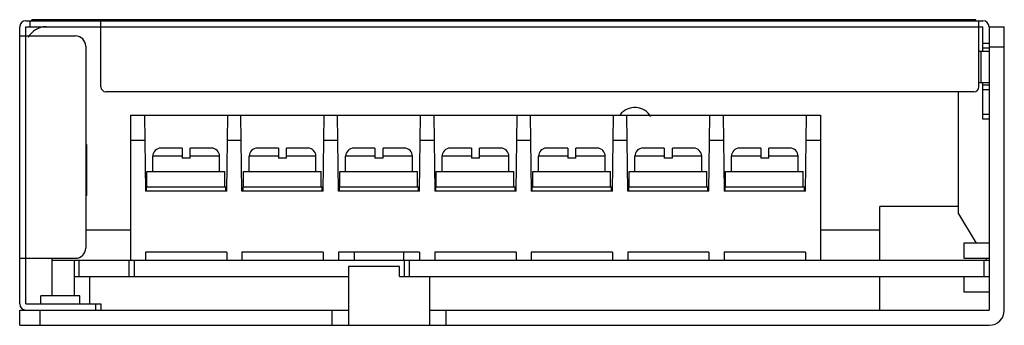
# Model space of a CAD drawing. Header units: millimetres. Extents: x 14.5 to 111.5, y 72.1 to 102.2.
import ezdxf

# ---------------------------------------------------------------- set-up
doc = ezdxf.new("R2010")
doc.units = ezdxf.units.MM
doc.header["$LTSCALE"] = 11.303853
doc.layers.get('0').update_dxf_attribs({"linetype": 'CONTINUOUS'})

msp = doc.modelspace()

# ---------------------------------------------------------------- linework, layer by layer
at = {"color": 7}
for p, q in [((15.105, 102.08), (109.405, 102.08)), ((15.505, 102.08), (15.505, 101.48)), ((15.705, 102.08), (15.705, 102.18)), ((108.705, 102.18), (15.705, 102.18)), ((22.505, 95.58), (22.505, 102.08)), ((108.705, 102.08), (108.705, 102.18)), ((109.005, 95.58), (109.005, 102.08)), ((14.505, 74.18), (14.505, 101.48)), ((15.105, 74.18), (15.105, 101.48)), ((15.105, 101.48), (109.405, 101.48)), ((109.405, 99.08), (109.405, 101.48)), ((110.005, 101.48), (111.505, 101.48)), ((110.005, 101.48), (110.005, 73.58)), ((111.505, 73.58), (111.505, 101.48)), ((14.505, 100.58), (20.005, 100.58)), ((21.005, 99.58), (21.005, 79.68)), ((109.005, 99.08), (110.005, 99.08)), ((109.205, 99.08), (109.205, 95.98)), ((109.405, 99.88), (110.005, 99.88)), ((110.005, 99.38), (109.405, 99.38)), ((111.505, 99.48), (110.005, 99.48)), ((108.505, 95.08), (23.005, 95.08)), ((107.005, 83.065), (107.005, 95.08)), ((109.005, 95.98), (110.005, 95.98)), ((109.405, 92.38), (109.405, 95.98)), ((109.405, 95.78), (110.005, 95.78)), ((110.005, 95.28), (109.405, 95.28)), ((25.405, 92.78), (25.405, 78.48)), ((25.405, 92.78), (93.405, 92.78)), ((26.805, 92.78), (26.905, 85.28)), ((34.905, 85.28), (35.005, 92.78)), ((36.405, 85.28), (36.305, 92.78)), ((44.405, 85.28), (44.505, 92.78)), ((45.905, 85.28), (45.805, 92.78)), ((53.905, 85.28), (54.005, 92.78)), ((55.305, 92.78), (55.405, 85.28)), ((63.405, 85.28), (63.505, 92.78)), ((64.805, 92.78), (64.905, 85.28)), ((72.905, 85.28), (73.005, 92.78)), ((74.405, 85.28), (74.305, 92.78)), ((82.405, 85.28), (82.505, 92.78)), ((83.805, 92.78), (83.905, 85.28)), ((91.905, 85.28), (92.005, 92.78)), ((93.405, 92.78), (93.405, 78.48)), ((109.405, 92.88), (110.005, 92.88)), ((110.005, 92.38), (109.405, 92.38)), ((26.838, 90.28), (25.405, 90.28)), ((36.338, 90.28), (34.972, 90.28)), ((45.838, 90.28), (44.472, 90.28)), ((55.338, 90.28), (53.972, 90.28)), ((64.838, 90.28), (63.472, 90.28)), ((74.338, 90.28), (72.972, 90.28)), ((83.838, 90.28), (82.472, 90.28)), ((93.405, 90.28), (91.972, 90.28)), ((21.005, 89.88), (21.105, 89.88)), ((21.105, 89.38), (21.005, 89.38)), ((21.105, 84.88), (21.105, 89.88)), ((30.505, 89.53), (28.416, 89.53)), ((30.505, 89.53), (30.505, 88.53)), ((31.305, 88.53), (31.305, 89.53)), ((33.394, 89.53), (31.305, 89.53)), ((40.005, 89.53), (37.916, 89.53)), ((40.005, 89.53), (40.005, 88.53)), ((40.805, 88.53), (40.805, 89.53)), ((42.894, 89.53), (40.805, 89.53)), ((49.505, 89.53), (47.416, 89.53)), ((49.505, 89.53), (49.505, 88.53)), ((50.305, 88.53), (50.305, 89.53)), ((52.394, 89.53), (50.305, 89.53)), ((59.005, 89.53), (56.916, 89.53)), ((59.005, 89.53), (59.005, 88.53)), ((59.805, 88.53), (59.805, 89.53)), ((61.894, 89.53), (59.805, 89.53)), ((68.505, 89.53), (66.416, 89.53)), ((68.505, 89.53), (68.505, 88.53)), ((71.394, 89.53), (69.305, 89.53)), ((69.305, 88.53), (69.305, 89.53)), ((78.005, 89.53), (75.916, 89.53)), ((78.005, 89.53), (78.005, 88.53)), ((80.894, 89.53), (78.805, 89.53)), ((78.805, 88.53), (78.805, 89.53)), ((87.505, 89.53), (85.416, 89.53)), ((87.505, 89.53), (87.505, 88.53)), ((90.394, 89.53), (88.305, 89.53)), ((88.305, 88.53), (88.305, 89.53)), ((27.616, 87.23), (27.616, 88.73)), ((30.505, 88.73), (27.616, 88.73)), ((31.305, 88.53), (30.505, 88.53)), ((34.194, 88.73), (31.305, 88.73)), ((34.194, 87.23), (34.194, 88.73)), ((37.116, 87.23), (37.116, 88.73)), ((40.005, 88.73), (37.116, 88.73)), ((40.805, 88.53), (40.005, 88.53)), ((43.694, 88.73), (40.805, 88.73)), ((43.694, 87.23), (43.694, 88.73)), ((46.616, 87.23), (46.616, 88.73)), ((49.505, 88.73), (46.616, 88.73)), ((50.305, 88.53), (49.505, 88.53)), ((53.194, 88.73), (50.305, 88.73)), ((53.194, 87.23), (53.194, 88.73)), ((56.116, 87.23), (56.116, 88.73)), ((59.005, 88.73), (56.116, 88.73)), ((59.805, 88.53), (59.005, 88.53)), ((62.694, 88.73), (59.805, 88.73)), ((62.694, 87.23), (62.694, 88.73)), ((65.616, 87.23), (65.616, 88.73)), ((68.505, 88.73), (65.616, 88.73)), ((69.305, 88.53), (68.505, 88.53)), ((72.194, 88.73), (69.305, 88.73)), ((72.194, 87.23), (72.194, 88.73)), ((78.005, 88.73), (75.116, 88.73)), ((75.116, 87.23), (75.116, 88.73)), ((78.805, 88.53), (78.005, 88.53)), ((81.694, 88.73), (78.805, 88.73)), ((81.694, 87.23), (81.694, 88.73)), ((87.505, 88.73), (84.616, 88.73)), ((84.616, 87.23), (84.616, 88.73)), ((88.305, 88.53), (87.505, 88.53)), ((91.194, 88.73), (88.305, 88.73)), ((91.194, 87.23), (91.194, 88.73)), ((27.043, 85.68), (27.043, 87.23)), ((27.043, 87.23), (34.7, 87.23)), ((34.7, 85.68), (34.7, 87.23)), ((36.543, 85.68), (36.543, 87.23)), ((36.543, 87.23), (44.2, 87.23)), ((44.2, 85.68), (44.2, 87.23)), ((46.043, 85.68), (46.043, 87.23)), ((46.043, 87.23), (53.7, 87.23)), ((53.7, 85.68), (53.7, 87.23)), ((55.543, 85.68), (55.543, 87.23)), ((55.543, 87.23), (63.2, 87.23)), ((63.2, 85.68), (63.2, 87.23)), ((65.043, 87.23), (72.7, 87.23)), ((65.043, 85.68), (65.043, 87.23)), ((72.7, 85.68), (72.7, 87.23)), ((74.543, 87.23), (82.2, 87.23)), ((74.543, 85.68), (74.543, 87.23)), ((82.2, 85.68), (82.2, 87.23)), ((84.043, 87.23), (91.7, 87.23)), ((84.043, 85.68), (84.043, 87.23)), ((91.7, 85.68), (91.7, 87.23)), ((21.005, 85.38), (21.105, 85.38)), ((27.005, 85.28), (27.005, 85.68)), ((34.805, 85.68), (27.005, 85.68)), ((34.805, 85.28), (34.805, 85.68)), ((36.505, 85.28), (36.505, 85.68)), ((44.305, 85.68), (36.505, 85.68)), ((44.305, 85.28), (44.305, 85.68)), ((46.005, 85.28), (46.005, 85.68)), ((53.805, 85.68), (46.005, 85.68)), ((53.805, 85.28), (53.805, 85.68)), ((55.505, 85.28), (55.505, 85.68)), ((63.305, 85.68), (55.505, 85.68)), ((63.305, 85.28), (63.305, 85.68)), ((72.805, 85.68), (65.005, 85.68)), ((65.005, 85.28), (65.005, 85.68)), ((72.805, 85.28), (72.805, 85.68)), ((82.305, 85.68), (74.505, 85.68)), ((74.505, 85.28), (74.505, 85.68)), ((82.305, 85.28), (82.305, 85.68)), ((91.805, 85.68), (84.005, 85.68)), ((84.005, 85.28), (84.005, 85.68)), ((91.805, 85.28), (91.805, 85.68)), ((21.105, 84.88), (21.005, 84.88)), ((34.905, 85.28), (26.905, 85.28)), ((44.405, 85.28), (36.405, 85.28)), ((53.905, 85.28), (45.905, 85.28)), ((63.405, 85.28), (55.405, 85.28)), ((72.905, 85.28), (64.905, 85.28)), ((82.405, 85.28), (74.405, 85.28)), ((91.905, 85.28), (83.905, 85.28)), ((107.005, 83.78), (99.255, 83.78)), ((99.255, 78.491), (99.255, 83.78)), ((107.005, 83.065), (108.736, 80.18)), ((21.005, 81.491), (25.405, 81.491)), ((93.405, 81.491), (99.255, 81.491)), ((110.005, 80.18), (107.51, 80.18)), ((107.51, 80.18), (107.51, 78.68)), ((14.505, 78.68), (20.005, 78.68)), ((17.705, 74.98), (17.705, 78.68)), ((26.905, 79.28), (26.905, 78.48)), ((34.905, 79.28), (26.905, 79.28)), ((34.905, 79.28), (34.905, 78.48)), ((36.405, 79.28), (36.405, 78.48)), ((44.405, 79.28), (36.405, 79.28)), ((44.405, 79.28), (44.405, 78.48)), ((45.905, 79.28), (45.905, 78.48)), ((53.905, 79.28), (45.905, 79.28)), ((47.505, 78.5), (47.505, 79.28)), ((52.305, 79.28), (52.305, 78.5)), ((53.905, 79.28), (53.905, 78.48)), ((55.405, 79.28), (55.405, 78.48)), ((63.405, 79.28), (55.405, 79.28)), ((63.405, 79.28), (63.405, 78.48)), ((72.905, 79.28), (64.905, 79.28)), ((64.905, 79.28), (64.905, 78.48)), ((72.905, 79.28), (72.905, 78.48)), ((82.405, 79.28), (74.405, 79.28)), ((74.405, 79.28), (74.405, 78.48)), ((82.405, 79.28), (82.405, 78.48)), ((91.905, 79.28), (83.905, 79.28)), ((83.905, 79.28), (83.905, 78.48)), ((91.905, 79.28), (91.905, 78.48)), ((107.51, 78.68), (110.005, 78.68)), ((109.636, 78.68), (109.756, 78.48)), ((17.705, 78.491), (19.905, 78.491)), ((19.905, 74.98), (19.905, 78.48)), ((19.905, 78.48), (110.005, 78.48)), ((20.355, 76.88), (20.355, 78.48)), ((25.305, 76.88), (25.305, 78.48)), ((25.805, 76.88), (25.805, 78.48)), ((46.905, 77.88), (46.905, 72.08)), ((51.918, 77.88), (46.905, 77.88)), ((47.505, 78.5), (52.305, 78.5)), ((51.918, 76.88), (51.918, 77.88)), ((52.405, 76.88), (52.405, 78.48)), ((52.905, 76.88), (52.905, 78.48)), ((109.505, 76.88), (109.505, 78.48)), ((19.905, 76.88), (46.905, 76.88)), ((21.405, 74.18), (21.405, 76.88)), ((51.918, 76.88), (110.005, 76.88)), ((54.905, 72.08), (54.905, 76.88)), ((99.255, 73.58), (99.255, 76.88)), ((107.51, 76.88), (107.51, 75.38)), ((16.58, 74.18), (16.58, 74.98)), ((20.43, 74.98), (16.58, 74.98)), ((20.43, 74.18), (20.43, 74.98)), ((107.51, 75.38), (110.005, 75.38)), ((15.105, 74.18), (22.505, 74.18)), ((22.005, 73.58), (22.005, 74.18)), ((22.505, 74.18), (22.505, 73.58)), ((14.505, 72.08), (14.505, 73.58)), ((14.505, 73.58), (46.905, 73.58)), ((16.505, 73.58), (16.505, 72.08)), ((45.305, 72.08), (45.305, 73.58)), ((54.905, 73.58), (110.005, 73.58)), ((56.505, 72.08), (56.505, 73.58)), ((14.505, 72.08), (110.005, 72.08))]:
    msp.add_line(p, q, dxfattribs=at)
for centre, radius, start, end in [((15.105, 101.48), 0.6, 90, 180), ((109.405, 101.48), 0.6, 0, 90), ((17.105, 99.48), 2, 90, 151.89096), ((20.005, 99.58), 1, 0, 90), ((23.005, 95.58), 0.5, 180, 270), ((108.505, 95.58), 0.5, 270, 360), ((75.105, 91.68), 1.85, 30.93758, 141.49073), ((28.416, 88.73), 0.8, 90, 180), ((33.394, 88.73), 0.8, 0, 90), ((37.916, 88.73), 0.8, 90, 180), ((42.894, 88.73), 0.8, 0, 90), ((47.416, 88.73), 0.8, 90, 180), ((52.394, 88.73), 0.8, 0, 90), ((56.916, 88.73), 0.8, 90, 180), ((61.894, 88.73), 0.8, 0, 90), ((66.416, 88.73), 0.8, 90, 180), ((71.394, 88.73), 0.8, 0, 90), ((75.916, 88.73), 0.8, 90, 180), ((80.894, 88.73), 0.8, 0, 90), ((85.416, 88.73), 0.8, 90, 180), ((90.394, 88.73), 0.8, 0, 90), ((20.005, 79.68), 1, 270, 360), ((15.105, 74.18), 0.6, 180, 270), ((110.005, 73.58), 1.5, 270, 360)]:
    msp.add_arc(centre, radius, start, end, dxfattribs=at)

doc.saveas('drawing.dxf')
